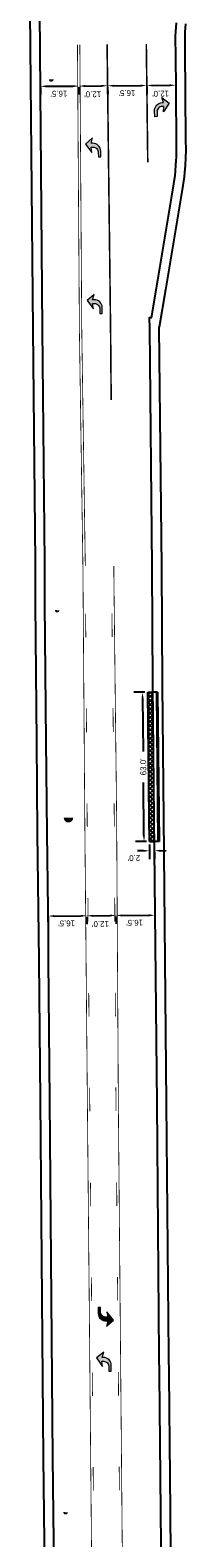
# Model space of a CAD drawing. Header units: feet. Extents: x -492 to 1481386, y 23 to 758787.
# Tile 5 of 10: x 1481223 to 1481289, y 754284 to 754920. Entities that reach past the tile are written whole.
import ezdxf

# ---------------------------------------------------------------- set-up
doc = ezdxf.new("R2010")
doc.units = ezdxf.units.FT
doc.header["$MEASUREMENT"] = 0
doc.linetypes.add('constlimit', pattern=[0])
doc.layers.add('DR_P_Storm_Sewer', color=1, linetype='Continuous', true_color=0xff0000)
doc.layers.add('UT_P_Water', color=5, linetype='Continuous', true_color=0x0000ff)
for name, color, linetype in [('PM_P_Cells', 7, 'Continuous'), ('PM_P_Channelizing_Line', 7, 'Continuous'), ('PM_P_CL_Pass_Proh_Lt', 2, 'ppleft'), ('PM_X_Cells', 251, 'Continuous'), ('PV_P_Curb', 6, 'Continuous'), ('PV_P_EOP', 6, 'Continuous'), ('RW_P_Const_Limits', 30, 'constlimit'), ('SC_Shading1', 247, 'Continuous')]:
    doc.layers.add(name, color=color, linetype=linetype)
doc.styles.get("Standard").update_dxf_attribs({"font": 'font31.shx'})
doc.linetypes.add('ppleft', pattern='A,0,[1,PPLEFT,S=0.05,R=0,X=0,Y=0],-2', length=2)
doc.dimstyles.new('COEC', dxfattribs={"dimscale": 13.9, "dimtxt": 0.18, "dimasz": 0.18, "dimexe": 0.18, "dimexo": 0.0625, "dimgap": 0.09, "dimtad": 1, "dimzin": 0, "dimdsep": 46, "dimtxsty": 'Standard', "dimcen": 0.09, "dimclrd": 256, "dimclre": 256, "dimclrt": 256, "dimaunit": 1, "dimadec": 4, "dimazin": 0, "dimtfac": 1, "dimtofl": 0, "dimtmove": 0, "dimatfit": 3, "dimfxl": 1, "dimtolj": 1, "dimtzin": 0, "dimlwd": -1, "dimlwe": -1, "dimarcsym": 0})

# ---------------------------------------------------------------- blocks, each defined once
blk = doc.blocks.new('PMLFT')
at = {"layer": 'PM_X_Cells', "color": 7, "linetype": 'Continuous', "lineweight": 0, "flags": 128}
blk.add_lwpolyline([(-5.52, -3.33, 0.418865), (-2.24, 0), (-2.24, 0), (-2.24, 0.67), (0, 0), (-2.56, 3), (-6.08, 0.33), (-3.84, 0.67), (-3.84, -0.04, -0.414214), (-6.14, -2.33), (-8, -2.33), (-8, -3.33), (-5.52, -3.33)], format="xyb", close=True, dxfattribs=at)
blk = doc.blocks.new('*D1094')
at = {"layer": 'Defpoints', "color": 0, "transparency": 16777216}
for p in [(1481230.83, 754546.57), (1481247.11, 754546.69, 906.29), (1481247.11, 754545.93)]:
    blk.add_point(p, dxfattribs=at)
at = {"layer": 'PM_P_Cells', "transparency": 16777216}
for p, q in [((1481230.83, 754545.32), (1481230.86, 754542.21)), ((1481233.33, 754545.83), (1481244.61, 754545.91)), ((1481247.12, 754545.44), (1481247.14, 754542.33))]:
    blk.add_line(p, q, dxfattribs=at)
for points in [[(1481233.33, 754546.25), (1481233.33, 754545.41), (1481230.83, 754545.81)], [(1481244.61, 754546.33), (1481244.62, 754545.49), (1481247.11, 754545.93)]]:
    blk.add_solid(points, dxfattribs=at)
at = {"layer": 'PM_P_Cells', "transparency": 16777216, "insert": (1481238.6, 754542.72), "char_height": 2.5, "attachment_point": 5, "rotation": 180.41851}
blk.add_mtext("\\A1;16.5'", dxfattribs=at)
blk = doc.blocks.new('*D1095')
at = {"layer": 'Defpoints', "color": 0, "transparency": 16777216}
for p in [(1481247.11, 754546.69, 906.29), (1481259.38, 754546.83, 906.28), (1481259.39, 754546.07)]:
    blk.add_point(p, dxfattribs=at)
at = {"layer": 'PM_P_Cells', "transparency": 16777216}
for p, q in [((1481247.12, 754545.44), (1481247.16, 754542.33)), ((1481249.62, 754545.96), (1481256.89, 754546.04)), ((1481259.4, 754545.58), (1481259.43, 754542.47))]:
    blk.add_line(p, q, dxfattribs=at)
for points in [[(1481249.61, 754546.37), (1481249.62, 754545.54), (1481247.12, 754545.93)], [(1481256.89, 754546.46), (1481256.9, 754545.62), (1481259.39, 754546.07)]]:
    blk.add_solid(points, dxfattribs=at)
at = {"layer": 'PM_P_Cells', "transparency": 16777216, "insert": (1481252.84, 754542.5), "char_height": 2.5, "attachment_point": 5, "rotation": 180.66027}
blk.add_mtext("\\A1;12.0'", dxfattribs=at)
blk = doc.blocks.new('*D1096')
at = {"layer": 'Defpoints', "color": 0, "transparency": 16777216}
for p in [(1481259.38, 754546.83, 906.28), (1481275.74, 754546.92), (1481275.75, 754546.16)]:
    blk.add_point(p, dxfattribs=at)
at = {"layer": 'PM_P_Cells', "transparency": 16777216}
for p, q in [((1481259.39, 754545.58), (1481259.41, 754542.47)), ((1481261.89, 754546.08), (1481273.25, 754546.15)), ((1481275.75, 754545.67), (1481275.77, 754542.56))]:
    blk.add_line(p, q, dxfattribs=at)
for points in [[(1481261.89, 754546.5), (1481261.89, 754545.67), (1481259.39, 754546.07)], [(1481273.25, 754546.56), (1481273.25, 754545.73), (1481275.75, 754546.16)]]:
    blk.add_solid(points, dxfattribs=at)
at = {"layer": 'PM_P_Cells', "transparency": 16777216, "insert": (1481267.21, 754542.99), "char_height": 2.5, "attachment_point": 5, "rotation": 180.31573}
blk.add_mtext("\\A1;16.5'", dxfattribs=at)
blk = doc.blocks.new('PMRT')
at = {"layer": 'PM_X_Cells', "color": 7, "linetype": 'Continuous', "lineweight": 0, "flags": 128}
blk.add_lwpolyline([(-5.52, 3.33, -0.418865), (-2.24, 0), (-2.24, 0), (-2.24, -0.67), (0, 0), (-2.56, -3), (-6.08, -0.33), (-3.84, -0.67), (-3.84, 0.04, 0.414214), (-6.14, 2.33), (-8, 2.33), (-8, 3.33), (-5.52, 3.33)], format="xyb", close=True, dxfattribs=at)
blk = doc.blocks.new('*D1128')
at = {"layer": 'Defpoints', "color": 0, "transparency": 16777216}
for p in [(1481273.45, 754577.28), (1481275.45, 754577.3), (1481275.49, 754573.36)]:
    blk.add_point(p, dxfattribs=at)
at = {"layer": 'PM_P_Cells', "transparency": 16777216}
for p, q in [((1481270.99, 754573.32), (1481268.49, 754573.3)), ((1481273.47, 754576.03), (1481273.53, 754569.75)), ((1481275.47, 754576.05), (1481275.53, 754569.76)), ((1481277.99, 754573.39), (1481280.49, 754573.41))]:
    blk.add_line(p, q, dxfattribs=at)
for points in [[(1481270.99, 754573.74), (1481270.99, 754572.9), (1481273.49, 754573.35)], [(1481277.99, 754573.8), (1481277.99, 754572.97), (1481275.49, 754573.36)]]:
    blk.add_solid(points, dxfattribs=at)
at = {"layer": 'PM_P_Cells', "transparency": 16777216, "insert": (1481266.92, 754570.31), "char_height": 2.5, "attachment_point": 5, "rotation": 180.54911}
blk.add_mtext("\\A1;2.0'", dxfattribs=at)
blk = doc.blocks.new('*D1129')
at = {"layer": 'Defpoints', "color": 0, "transparency": 16777216}
for p in [(1481272.8, 754640.28), (1481271.17, 754577.26), (1481273.45, 754577.28)]:
    blk.add_point(p, dxfattribs=at)
at = {"layer": 'PM_P_Cells', "transparency": 16777216}
for p, q in [((1481271.55, 754640.27), (1481266.92, 754640.22)), ((1481270.55, 754637.75), (1481270.78, 754615.3)), ((1481271.15, 754579.76), (1481270.91, 754602.22)), ((1481272.2, 754577.27), (1481267.57, 754577.22))]:
    blk.add_line(p, q, dxfattribs=at)
for points in [[(1481270.96, 754637.76), (1481270.13, 754637.75), (1481270.52, 754640.25)], [(1481271.56, 754579.77), (1481270.73, 754579.76), (1481271.17, 754577.26)]]:
    blk.add_solid(points, dxfattribs=at)
at = {"layer": 'PM_P_Cells', "transparency": 16777216, "insert": (1481270.85, 754608.76), "char_height": 2.5, "attachment_point": 5, "rotation": 90.59438}
blk.add_mtext("\\A1;63.0'", dxfattribs=at)
blk = doc.blocks.new('*D1130')
at = {"layer": 'Defpoints', "color": 0, "transparency": 16777216}
for p in [(1481227.57, 754896.56), (1481243.77, 754896.68, 907.13), (1481243.77, 754895.92)]:
    blk.add_point(p, dxfattribs=at)
at = {"layer": 'PM_P_Cells', "transparency": 16777216}
for p, q in [((1481227.58, 754895.31), (1481227.6, 754892.2)), ((1481230.07, 754895.82), (1481241.27, 754895.9)), ((1481243.78, 754895.43), (1481243.8, 754892.32))]:
    blk.add_line(p, q, dxfattribs=at)
for points in [[(1481230.07, 754896.24), (1481230.08, 754895.4), (1481227.57, 754895.8)], [(1481241.27, 754896.32), (1481241.28, 754895.48), (1481243.77, 754895.92)]]:
    blk.add_solid(points, dxfattribs=at)
at = {"layer": 'PM_P_Cells', "transparency": 16777216, "insert": (1481235.34, 754892.71), "char_height": 2.5, "attachment_point": 5, "rotation": 180.41864}
blk.add_mtext("\\A1;16.5'", dxfattribs=at)
blk = doc.blocks.new('*D1131')
at = {"layer": 'Defpoints', "color": 0, "transparency": 16777216}
for p in [(1481243.77, 754896.68, 907.13), (1481255.83, 754896.82, 907.13), (1481255.84, 754896.06)]:
    blk.add_point(p, dxfattribs=at)
at = {"layer": 'PM_P_Cells', "transparency": 16777216}
for p, q in [((1481243.78, 754895.43), (1481243.82, 754892.32)), ((1481246.28, 754895.95), (1481253.34, 754896.03)), ((1481255.85, 754895.57), (1481255.88, 754892.46))]:
    blk.add_line(p, q, dxfattribs=at)
for points in [[(1481246.27, 754896.36), (1481246.28, 754895.53), (1481243.78, 754895.92)], [(1481253.34, 754896.45), (1481253.35, 754895.61), (1481255.84, 754896.06)]]:
    blk.add_solid(points, dxfattribs=at)
at = {"layer": 'PM_P_Cells', "transparency": 16777216, "insert": (1481249.58, 754892.49), "char_height": 2.5, "attachment_point": 5, "rotation": 180.65764}
blk.add_mtext("\\A1;12.0'", dxfattribs=at)
blk = doc.blocks.new('*D1132')
at = {"layer": 'Defpoints', "color": 0, "transparency": 16777216}
for p in [(1481255.83, 754896.82, 907.13), (1481272.33, 754896.91), (1481272.34, 754896.15)]:
    blk.add_point(p, dxfattribs=at)
at = {"layer": 'PM_P_Cells', "transparency": 16777216}
for p, q in [((1481255.84, 754895.57), (1481255.86, 754892.46)), ((1481258.34, 754896.07), (1481269.84, 754896.13)), ((1481272.34, 754895.66), (1481272.36, 754892.55))]:
    blk.add_line(p, q, dxfattribs=at)
for points in [[(1481258.34, 754896.49), (1481258.34, 754895.65), (1481255.84, 754896.06)], [(1481269.84, 754896.55), (1481269.84, 754895.72), (1481272.34, 754896.15)]]:
    blk.add_solid(points, dxfattribs=at)
at = {"layer": 'PM_P_Cells', "transparency": 16777216, "insert": (1481263.96, 754892.98), "char_height": 2.5, "attachment_point": 5, "rotation": 180.31894}
blk.add_mtext("\\A1;16.5'", dxfattribs=at)
blk = doc.blocks.new('*D1133')
at = {"layer": 'Defpoints', "color": 0, "transparency": 16777216}
for p in [(1481272.33, 754896.91, 907.13), (1481284.47, 754897.05, 907.13), (1481284.48, 754896.29)]:
    blk.add_point(p, dxfattribs=at)
at = {"layer": 'PM_P_Cells', "transparency": 16777216}
for p, q in [((1481274.84, 754896.18), (1481281.98, 754896.26)), ((1481272.35, 754895.66), (1481272.38, 754892.55)), ((1481284.49, 754895.8), (1481284.52, 754892.69))]:
    blk.add_line(p, q, dxfattribs=at)
for points in [[(1481274.84, 754896.59), (1481274.85, 754895.76), (1481272.34, 754896.15)], [(1481281.98, 754896.68), (1481281.99, 754895.84), (1481284.48, 754896.29)]]:
    blk.add_solid(points, dxfattribs=at)
at = {"layer": 'PM_P_Cells', "transparency": 16777216, "insert": (1481278.15, 754892.72), "char_height": 2.5, "attachment_point": 5, "rotation": 180.65631}
blk.add_mtext("\\A1;12.0'", dxfattribs=at)

msp = doc.modelspace()

# ---------------------------------------------------------------- hatches: boundary and pattern name
at = {"layer": 'DR_P_Storm_Sewer', "linetype": 'Continuous'}
h = msp.add_hatch(color=256, dxfattribs=at)
h.dxf.hatch_style = 1
h.paths.add_polyline_path([(1481241.366, 754587.281), (1481237.371, 754587.281, 1)])
at = {"layer": 'PM_P_Cells'}
h = msp.add_hatch(color=256, dxfattribs=at)
h.dxf.hatch_style = 1
h.paths.add_polyline_path([(1481278.756, 754888.935), (1481279.415, 754888.972), (1481278.693, 754890.985), (1481278.859, 754890.994), (1481281.763, 754888.781), (1481279.295, 754885.119), (1481279.504, 754887.374), (1481278.839, 754887.338)])
h.paths.add_polyline_path([(1481278.642, 754891.128), (1481278.64, 754891.161), (1481278.859, 754890.994), (1481278.693, 754890.985)])
h.paths.add_polyline_path([(1481278.626, 754891.172), (1481278.64, 754891.161), (1481278.642, 754891.128)])
h.paths.add_polyline_path([(1481278.756, 754888.935), (1481278.839, 754887.338), (1481278.802, 754887.336, 0.4142136), (1481276.635, 754884.915), (1481276.738, 754883.055), (1481275.74, 754883), (1481275.603, 754885.475, -0.4194326)])
h = msp.add_hatch(color=256, dxfattribs=at)
h.dxf.hatch_style = 1
h.paths.add_polyline_path([(1481248.915, 754870.181), (1481249.618, 754870.187, -0.4142136), (1481251.934, 754867.91), (1481251.95, 754866.046), (1481252.95, 754866.055), (1481252.929, 754868.533, 0.4188654), (1481249.568, 754871.786), (1481249.568, 754871.787), (1481248.901, 754871.781), (1481249.549, 754874.027), (1481246.571, 754871.442), (1481249.267, 754867.944)])
h = msp.add_hatch(color=256, dxfattribs=at)
h.dxf.hatch_style = 1
h.paths.add_polyline_path([(1481249.556, 754804.184), (1481250.259, 754804.19, -0.4142136), (1481252.575, 754801.913), (1481252.591, 754800.05), (1481253.591, 754800.058), (1481253.57, 754802.537, 0.4188654), (1481250.209, 754805.789), (1481250.209, 754805.79), (1481249.542, 754805.784), (1481250.19, 754808.03), (1481247.212, 754805.445), (1481249.908, 754801.947)])
h = msp.add_hatch(color=256, dxfattribs=at)
h.dxf.hatch_style = 1
h.paths.add_polyline_path([(1481258.303, 754375.42), (1481255.528, 754378.855), (1481255.931, 754376.627), (1481255.228, 754376.605, -0.0327339), (1481254.928, 754376.615), (1481254.99, 754375.008, 0.024683), (1481255.314, 754375.007), (1481255.314, 754375.007), (1481255.981, 754375.027), (1481255.384, 754372.768)])
h.paths.add_polyline_path([(1481254.928, 754376.615, -0.3763764), (1481252.861, 754378.829), (1481252.803, 754380.691), (1481251.804, 754380.66), (1481251.881, 754378.183, 0.3901487), (1481254.99, 754375.008)])
h = msp.add_hatch(color=256, dxfattribs=at)
h.dxf.hatch_style = 1
h.paths.add_polyline_path([(1481254.154, 754359.643), (1481253.494, 754359.664), (1481254.168, 754361.694), (1481254.001, 754361.699), (1481251.152, 754359.416), (1481253.709, 754355.815), (1481253.445, 754358.065), (1481254.11, 754358.044)])
h.paths.add_polyline_path([(1481254.216, 754361.838), (1481254.217, 754361.871), (1481254.001, 754361.699), (1481254.168, 754361.694)])
h.paths.add_polyline_path([(1481254.23, 754361.882), (1481254.217, 754361.871), (1481254.216, 754361.838)])
h.paths.add_polyline_path([(1481254.154, 754359.643), (1481254.11, 754358.044), (1481254.148, 754358.043, -0.4142136), (1481256.372, 754355.676), (1481256.314, 754353.814), (1481257.314, 754353.783), (1481257.391, 754356.26, 0.4194326)])
at = {"layer": 'SC_Shading1'}
h = msp.add_hatch(dxfattribs=at)
h.set_pattern_fill('ANSI37', color=256, scale=10)
h.paths.add_polyline_path([(1481274.8, 754640.299), (1481272.8, 754640.278), (1481273.358, 754587.201), (1481273.453, 754577.285), (1481275.453, 754577.304), (1481275.358, 754587.22)])
at = {"layer": 'UT_P_Water', "linetype": 'Continuous'}
h = msp.add_hatch(color=256, dxfattribs=at)
h.dxf.hatch_style = 1
h.paths.add_polyline_path([(1481233.116, 754898.657, 0.0135195), (1481233.12, 754898.71), (1481231.154, 754898.794, 0.9733217)])
h = msp.add_hatch(color=256, dxfattribs=at)
h.dxf.hatch_style = 1
h.paths.add_polyline_path([(1481235.643, 754674.75, 0.0135195), (1481235.647, 754674.803), (1481233.681, 754674.887, 0.9733217)])
h = msp.add_hatch(color=256, dxfattribs=at)
h.dxf.hatch_style = 1
h.paths.add_polyline_path([(1481239.159, 754294.271, 0.0135195), (1481239.163, 754294.324), (1481237.197, 754294.408, 0.9733217)])

# ---------------------------------------------------------------- linework, layer by layer
at = {"layer": 'PM_P_Channelizing_Line', "const_width": 0.66, "flags": 128}
msp.add_lwpolyline([(1481255.632, 754913.508), (1481257.111, 754791.667), (1481257.348, 754763.518)], dxfattribs=at)
at = {"layer": 'PM_P_Channelizing_Line', "linetype": 'Continuous', "const_width": 0.66, "flags": 128}
msp.add_lwpolyline([(1481272.131, 754913.708), (1481272.738, 754863.712)], dxfattribs=at)
at = {"layer": 'PM_P_CL_Pass_Proh_Lt', "linetype": 'Continuous', "const_width": 0.33, "flags": 128}
for points in [[(1481243.155, 754913.42), (1481243.982, 754792.338), (1481245.455, 754693.513), (1481246.234, 754587.595), (1481247.336, 754467.163), (1481249.573, 754225.227), (1481250.537, 754077.147), (1481252.436, 753928.436), (1481253.448, 753823.831), (1481256.737, 753755.348), (1481260.854, 753684.472)], [(1481244.155, 754913.427), (1481244.982, 754792.348), (1481246.455, 754693.525), (1481246.456, 754693.437)], [(1481258.438, 754693.519), (1481258.445, 754692.651), (1481259.642, 754587.367), (1481260.359, 754467.061), (1481262.487, 754225.327), (1481264.008, 754077.841), (1481265.968, 753826.898), (1481264.173, 753754.899), (1481261.853, 753684.495), (1481262.174, 753643.994)], [(1481257.662, 754673.515), (1481257.776, 754663.515)], [(1481246.603, 754673.381), (1481246.677, 754663.381)], [(1481246.897, 754633.381), (1481246.971, 754623.381)], [(1481258.117, 754633.517), (1481258.231, 754623.518)], [(1481247.191, 754593.382), (1481247.234, 754587.603), (1481247.273, 754583.382)], [(1481258.572, 754593.52), (1481258.642, 754587.359), (1481258.665, 754583.52)], [(1481247.547, 754553.383), (1481247.639, 754543.384)], [(1481258.844, 754553.52), (1481258.903, 754543.52)], [(1481247.913, 754513.385), (1481248.005, 754503.385)], [(1481259.082, 754513.52), (1481259.142, 754503.52)], [(1481248.279, 754473.386), (1481248.336, 754467.173), (1481248.371, 754463.387)], [(1481259.32, 754473.52), (1481259.359, 754467.053), (1481259.39, 754463.52)], [(1481248.648, 754433.388), (1481248.741, 754423.388)], [(1481259.654, 754433.521), (1481259.742, 754423.522)], [(1481249.018, 754393.389), (1481249.111, 754383.39)], [(1481260.006, 754393.523), (1481260.094, 754383.523)], [(1481249.388, 754353.391), (1481249.48, 754343.391)], [(1481260.358, 754353.524), (1481260.446, 754343.524)], [(1481249.758, 754313.392), (1481249.85, 754303.393)], [(1481260.711, 754313.525), (1481260.799, 754303.526)]]:
    msp.add_lwpolyline(points, dxfattribs=at)
at = {"layer": 'PV_P_Curb', "elevation": 906.074, "flags": 128}
for points in [[(1481276.851, 754640.321), (1481276.351, 754640.316), (1481274.8, 754640.299)], [(1481276.351, 754640.316), (1481277.036, 754577.319)], [(1481276.851, 754640.321), (1481277.536, 754577.325)], [(1481277.536, 754577.325), (1481277.036, 754577.319), (1481275.453, 754577.304)]]:
    msp.add_lwpolyline(points, dxfattribs=at)
at = {"layer": 'PV_P_EOP'}
for points in [[(1481233.392, 754270.223), (1481232.847, 754317.345), (1481231.599, 754468.132), (1481230.998, 754527.13), (1481230.946, 754537.902), (1481230.348, 754580.883), (1481230.062, 754619.576), (1481229.446, 754677.512), (1481229.482, 754695.002), (1481228.491, 754793.315), (1481227.292, 754927.221)], [(1481284.667, 754922.594), (1481284.371, 754918.894), (1481284.371, 754918.894), (1481284.29, 754916.994), (1481284.29, 754916.994), (1481284.322, 754913.725), (1481284.322, 754913.725), (1481284.365, 754911.271), (1481284.654, 754873.474), (1481284.725, 754868.795), (1481284.725, 754868.795), (1481284.644, 754866.082), (1481284.644, 754866.082), (1481284.432, 754862.562), (1481284.432, 754862.562), (1481284.265, 754859.971), (1481284.265, 754859.971), (1481284.084, 754858.178), (1481284.084, 754858.178), (1481283.538, 754854.62), (1481283.538, 754854.62), (1481282.677, 754849.431), (1481276.267, 754810.693), (1481274.106, 754798.135), (1481273.347, 754798.129), (1481273.417, 754793.873), (1481274.502, 754693.166), (1481274.767, 754643.389), (1481275.358, 754587.22), (1481276.512, 754466.812), (1481277.465, 754360.515), (1481277.598, 754352.574), (1481278.126, 754294.687), (1481278.594, 754238.733)]]:
    msp.add_lwpolyline(points, dxfattribs=at)
at = {"layer": 'PV_P_EOP', "elevation": 906.074, "flags": 128}
for points in [[(1481272.8, 754640.278), (1481274.8, 754640.299)], [(1481273.453, 754577.285), (1481273.358, 754587.201), (1481272.8, 754640.278)], [(1481273.453, 754577.285), (1481275.453, 754577.304)]]:
    msp.add_lwpolyline(points, dxfattribs=at)
at = {"layer": 'RW_P_Const_Limits'}
for points in [[(1481229.392, 754270.184), (1481228.847, 754317.305), (1481227.599, 754468.095), (1481226.998, 754527.1), (1481226.946, 754537.865), (1481226.348, 754580.84), (1481226.062, 754619.54), (1481225.446, 754677.495), (1481225.482, 754694.986), (1481224.491, 754793.277), (1481223.292, 754927.185)], [(1481288.652, 754922.238), (1481288.364, 754918.649), (1481288.291, 754916.929), (1481288.322, 754913.779), (1481288.365, 754911.321), (1481288.654, 754873.52), (1481288.726, 754868.766), (1481288.64, 754865.902), (1481288.424, 754862.313), (1481288.252, 754859.641), (1481288.053, 754857.673), (1481287.488, 754853.989), (1481286.623, 754848.776), (1481280.211, 754810.027), (1481277.481, 754794.162), (1481277.413, 754794.161), (1481277.417, 754793.927), (1481278.502, 754693.198), (1481278.767, 754643.421), (1481279.358, 754587.262), (1481280.512, 754466.85), (1481281.465, 754360.566), (1481281.598, 754352.626), (1481282.126, 754294.723), (1481282.594, 754238.778)]]:
    msp.add_lwpolyline(points, dxfattribs=at)

# ---------------------------------------------------------------- block references
at = {"layer": 'PM_P_Cells', "linetype": 'Continuous', "xscale": -1, "rotation": 273.1662321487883}
msp.add_blockref('PMLFT', (1481278.626, 754891.172), dxfattribs=at)
at = {"layer": 'PM_P_Cells', "xscale": -1, "rotation": 270.4803978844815}
for p in [(1481249.549, 754874.027), (1481250.19, 754808.03)]:
    msp.add_blockref('PMRT', p, dxfattribs=at)
at = {"layer": 'PM_P_Cells', "linetype": 'Continuous'}
for p, rotation in [((1481255.384, 754372.768), 271.7810112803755), ((1481254.23, 754361.882), 88.22463350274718)]:
    msp.add_blockref('PMLFT', p, dxfattribs=dict(at, rotation=rotation))

# ---------------------------------------------------------------- dimensions: what is measured, and where the dimension line sits
at = {"layer": 'PM_P_Cells'}
for base, p1, p2, angle, text, picture, middle in [((1481243.775, 754895.919), (1481227.567, 754896.563), (1481243.769, 754896.682, 907.133), 0.418641, "16.5'", '*D1130', (1481235.338, 754892.708)), ((1481255.843, 754896.057), (1481243.769, 754896.682, 907.133), (1481255.835, 754896.82, 907.131), 0.65764, "12.0'", '*D1131', (1481249.585, 754892.493)), ((1481272.339, 754896.149), (1481255.835, 754896.82, 907.131), (1481272.335, 754896.912), 0.31894, "16.5'", '*D1132', (1481263.955, 754892.981)), ((1481284.482, 754896.288, -907.133), (1481272.335, 754896.912), (1481284.474, 754897.051), 0.656308, "12.0'", '*D1133', (1481278.15, 754892.723, -907.133)), ((1481271.174, 754577.261, 906.074), (1481272.8, 754640.278, 906.074), (1481273.453, 754577.285, 906.074), 270.594378, "63.0'", '*D1129', (1481270.847, 754608.758, 906.074)), ((1481275.491, 754573.364, 906.074), (1481273.453, 754577.285, 906.074), (1481275.453, 754577.304, 906.074), 0.549111, "2.0'", '*D1128', (1481266.923, 754570.309, 906.074)), ((1481247.114, 754545.929), (1481230.825, 754546.574), (1481247.108, 754546.693, 906.291), 0.418507, "16.5'", '*D1094', (1481238.597, 754542.718)), ((1481259.392, 754546.07), (1481247.108, 754546.693, 906.291), (1481259.384, 754546.835, 906.283), 0.660272, "12.0'", '*D1095', (1481252.844, 754542.504)), ((1481275.748, 754546.16), (1481259.384, 754546.835, 906.283), (1481275.744, 754546.925), 0.315731, "16.5'", '*D1096', (1481267.214, 754542.991))]:
    dim = msp.add_linear_dim(base=base, p1=p1, p2=p2, angle=angle, text=text, dimstyle='COEC', override={"dimscale": 20, "dimtxt": 0.125, "dimasz": 0.125, "dimtmove": 2}, dxfattribs=at)
    dim.commit()
    dim.dimension.update_dxf_attribs({"geometry": picture, "text_midpoint": middle, "dimtype": 161})

doc.saveas('drawing.dxf')
